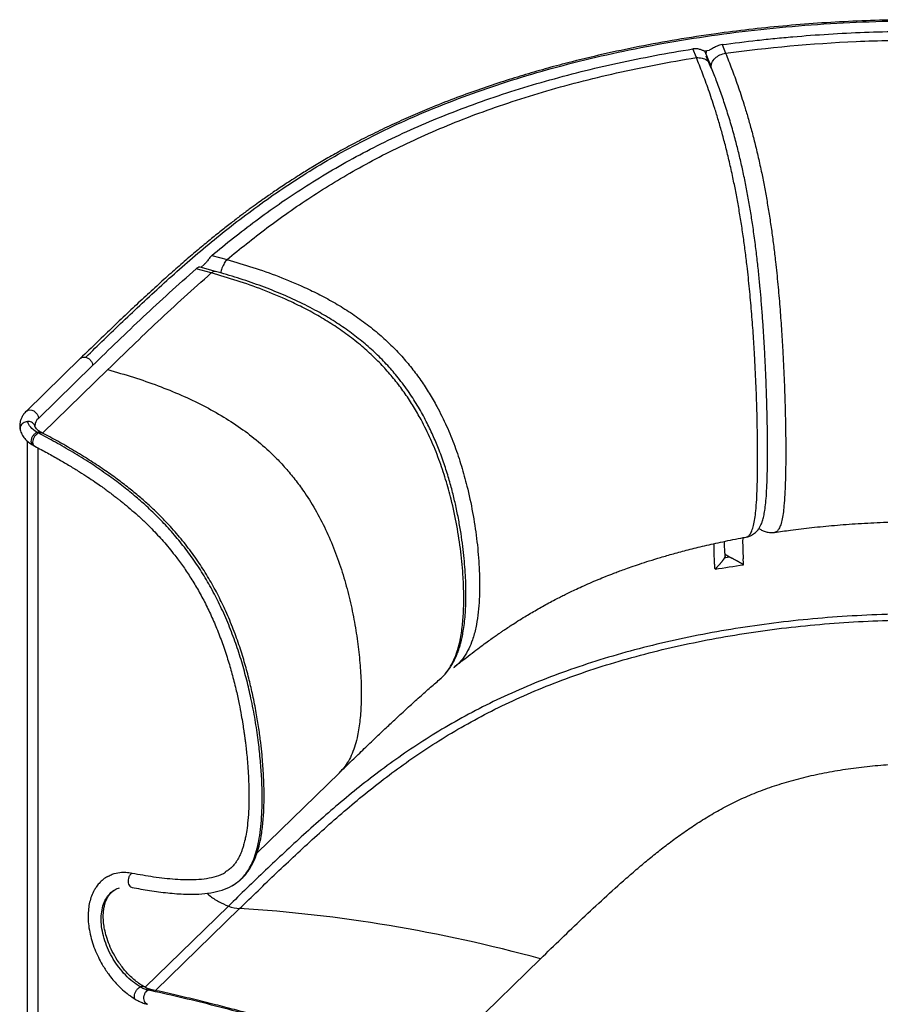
# Paper-space layout '_Trimetric' of a CAD drawing. Header units: millimetres. Extents: x -503 to 404, y -191 to 799.
# Tile 2 of 3: x -503 to -49, y 280 to 799. Entities that reach past the tile are written whole.
import ezdxf

# ---------------------------------------------------------------- set-up
doc = ezdxf.new("R2010")
doc.units = ezdxf.units.MM

psp = doc.layouts.new('_Trimetric')

# ---------------------------------------------------------------- linework, layer by layer
at = {"color": 7, "linetype": 'Continuous', "lineweight": 25}
for p, q in [((-132.67, 785.93), (-130.82, 781.37)), ((-146.24, 779.09), (-148.09, 783.65)), ((-142.2, 782.6), (-139.31, 783.04)), ((-141.95, 782.63), (-141.7, 782.12)), ((-138.83, 775.24), (-141.63, 782.15)), ((-141.22, 780), (-138.65, 773.67)), ((-407.5, 668.53), (-405.53, 670.19)), ((-401.59, 674.81), (-393.62, 672.6)), ((-401.92, 665.55), (-409.88, 667.75)), ((-399.79, 666.4), (-407.83, 668.62)), ((-470.85, 620.58), (-499.41, 592.71)), ((-493.08, 588.88), (-464.52, 616.76)), ((-490.85, 581.1), (-456.54, 614.59)), ((-491.28, 581.33), (-491.85, 581.64)), ((-498.93, 577), (-498.93, 16.28)), ((-495.85, 574.71), (-494.98, 574.24)), ((-493.13, 9.02), (-493.13, 573.24)), ((-131.1, 516.34), (-131.45, 515.34)), ((-274.09, 457.54), (-273.71, 457.81)), ((-281.6, 451.22), (-280.84, 451.94)), ((-377.89, 359.65), (-334.41, 402.08)), ((-391.07, 342.46), (-389.37, 343.56)), ((-392.9, 331.78), (-436.77, 288.96)), ((-431.28, 287.25), (-387.02, 330.46)), ((-288.1, 245.7), (-228.38, 304))]:
    psp.add_line(p, q, dxfattribs=at)
at = {"color": 7, "linetype": 'Continuous', "lineweight": 25, "flags": 128}
psp.add_lwpolyline([(-499.41, 592.71), (-498.7, 593.18), (-497.71, 593.4), (-496.62, 593.27), (-495.53, 592.81), (-494.54, 592.05), (-493.76, 591.08), (-493.25, 589.99), (-493.08, 588.88)], dxfattribs=at)
at = {"color": 7, "linetype": 'Continuous', "lineweight": 25}
psp.add_arc((-489.63, 584.85), 5.3, 130.6048, 178.0943, dxfattribs=at)
for points, knots in [([(173.73, 772.42), (168.38, 773.84), (157.94, 776.6), (142.34, 780.29), (127.31, 783.53), (112.82, 786.36), (98.96, 788.78), (85.74, 790.85), (73.16, 792.59), (61.12, 794.07), (48.6, 795.4), (35.62, 796.57), (21.99, 797.55), (8.6, 798.28), (-4.8, 798.78), (-18.21, 799.06), (-31.62, 799.1), (-46.8, 798.9), (-63.72, 798.34), (-82.3, 797.28), (-100.59, 795.8), (-118.43, 793.95), (-137.08, 791.57), (-156.41, 788.61), (-176.3, 784.99), (-195.44, 780.93), (-211.91, 776.95), (-225.95, 773.19), (-237.75, 769.76), (-249.61, 766.06), (-261.77, 761.96), (-274.35, 757.37), (-286.13, 752.72), (-297.03, 748.09), (-307, 743.6), (-316.77, 738.9), (-326.03, 734.17), (-334.5, 729.6), (-342.15, 725.25), (-349.06, 721.15), (-354.74, 717.64), (-359.36, 714.69), (-363.01, 712.31), (-366.27, 710.14), (-369.15, 708.19), (-371.89, 706.3), (-374.77, 704.29), (-378.15, 701.88), (-382.09, 699.02), (-386.59, 695.66), (-391.54, 691.88), (-396.92, 687.66), (-402.73, 682.97), (-408.96, 677.8), (-415.59, 672.15), (-422.58, 666.02), (-429.93, 659.42), (-437.56, 652.41), (-445.47, 645), (-453.66, 637.22), (-462.17, 629.04), (-467.91, 623.44), (-470.85, 620.58)], [0, 0, 0, 0, 0.02237, 0.04362, 0.063809, 0.082991, 0.101214, 0.118218, 0.13437, 0.149699, 0.164231, 0.18195, 0.198715, 0.215402, 0.232064, 0.248706, 0.265334, 0.28195, 0.305193, 0.328415, 0.351484, 0.374051, 0.396102, 0.422949, 0.449003, 0.474529, 0.499863, 0.516642, 0.533327, 0.550213, 0.568187, 0.587282, 0.607464, 0.623294, 0.6397, 0.656622, 0.672893, 0.688054, 0.702129, 0.715141, 0.727109, 0.735054, 0.74237, 0.748948, 0.754793, 0.760031, 0.765913, 0.77276, 0.7814, 0.79119, 0.802118, 0.814201, 0.827554, 0.842172, 0.858035, 0.87512, 0.893401, 0.912851, 0.933064, 0.954347, 0.976669, 1, 1, 1, 1]), ([(-468.06, 621.15), (-461.66, 627.39), (-455.15, 633.69), (-441.85, 646.37), (-435.05, 652.75), (-421.01, 665.54), (-413.76, 671.95), (-398.57, 684.72), (-390.64, 691.07), (-373.82, 703.62), (-364.94, 709.81), (-345.98, 721.92), (-335.89, 727.82), (-314.32, 739.22), (-302.83, 744.7), (-278.3, 755.11), (-265.28, 760.04), (-244.6, 766.89), (-237.53, 769.09), (-222.99, 773.29), (-215.54, 775.29), (-192.68, 780.98), (-176.75, 784.35), (-143.7, 790.11), (-126.59, 792.49), (-91.45, 796.14), (-73.43, 797.4), (-36.74, 798.67), (-18.08, 798.67), (19.61, 797.3), (38.65, 795.93), (76.86, 791.7), (96.04, 788.85), (134.38, 781.59), (153.55, 777.18), (172.68, 771.98)], [0, 0, 0, 0, 0.0625, 0.0625, 0.125, 0.125, 0.1875, 0.1875, 0.25, 0.25, 0.3125, 0.3125, 0.375, 0.375, 0.4375, 0.4375, 0.5, 0.5, 0.53125, 0.53125, 0.5625, 0.5625, 0.625, 0.625, 0.6875, 0.6875, 0.75, 0.75, 0.8125, 0.8125, 0.875, 0.875, 0.9375, 0.9375, 1, 1, 1, 1]), ([(-132.67, 785.93), (-126.52, 786.77), (-120.34, 787.54), (-111.02, 788.58), (-107.91, 788.91), (-101.66, 789.53), (-98.53, 789.82), (-89.13, 790.64), (-82.83, 791.1), (-70.21, 791.89), (-63.88, 792.21), (-51.19, 792.69), (-44.85, 792.86), (-35.31, 792.99), (-32.13, 793.01), (-25.77, 793.02), (-22.59, 793), (-13.06, 792.9), (-6.7, 792.76), (5.99, 792.31), (12.32, 792.01), (24.95, 791.25), (31.25, 790.8), (43.8, 789.74), (50.05, 789.13), (59.38, 788.1), (62.48, 787.74), (68.67, 786.99), (71.75, 786.59), (80.98, 785.35), (87.09, 784.44), (99.24, 782.5), (105.27, 781.45), (117.23, 779.23), (123.16, 778.05), (140.81, 774.33), (152.36, 771.59), (163.71, 768.63)], [0, 0, 0, 0, 0.0625, 0.0625, 0.09375, 0.09375, 0.125, 0.125, 0.1875, 0.1875, 0.25, 0.25, 0.3125, 0.3125, 0.34375, 0.34375, 0.375, 0.375, 0.4375, 0.4375, 0.5, 0.5, 0.5625, 0.5625, 0.625, 0.625, 0.65625, 0.65625, 0.6875, 0.6875, 0.75, 0.75, 0.8125, 0.8125, 0.875, 0.875, 1, 1, 1, 1]), ([(-132.67, 785.93), (-133.54, 785.73), (-135.09, 785.38), (-136.96, 784.33), (-138.22, 783.57), (-138.96, 783.15), (-139.24, 783.14), (-139.32, 783.13)], [0, 0, 0, 0, 0.335514, 0.600174, 0.784748, 0.937491, 1, 1, 1, 1]), ([(-130.82, 781.37), (-108.64, 784.42), (-85.56, 786.55), (-50.07, 788.14), (-38.09, 788.39), (-13.92, 788.34), (-1.74, 788.02), (22.78, 786.79), (35.11, 785.87), (59.86, 783.39), (72.27, 781.83), (97.15, 778.04), (109.6, 775.82), (134.54, 770.69), (147.01, 767.78), (159.49, 764.52)], [0, 0, 0, 0, 0.25, 0.25, 0.375, 0.375, 0.5, 0.5, 0.625, 0.625, 0.75, 0.75, 0.875, 0.875, 1, 1, 1, 1]), ([(-401.59, 674.81), (-394.2, 680.98), (-386.55, 687.08), (-374.53, 696.03), (-370.44, 698.98), (-362.04, 704.8), (-357.74, 707.68), (-348.93, 713.34), (-344.41, 716.12), (-335.15, 721.59), (-330.41, 724.27), (-320.68, 729.51), (-315.7, 732.08), (-305.5, 737.08), (-300.29, 739.52), (-289.61, 744.25), (-284.16, 746.55), (-273.04, 750.99), (-267.36, 753.15), (-255.81, 757.29), (-249.93, 759.29), (-237.96, 763.12), (-231.89, 764.95), (-219.56, 768.45), (-213.3, 770.12), (-200.64, 773.29), (-194.23, 774.79), (-181.26, 777.62), (-174.71, 778.95), (-161.49, 781.43), (-154.82, 782.59), (-148.09, 783.65)], [0, 0, 0, 0, 0.125, 0.125, 0.1875, 0.1875, 0.25, 0.25, 0.3125, 0.3125, 0.375, 0.375, 0.4375, 0.4375, 0.5, 0.5, 0.5625, 0.5625, 0.625, 0.625, 0.6875, 0.6875, 0.75, 0.75, 0.8125, 0.8125, 0.875, 0.875, 0.9375, 0.9375, 1, 1, 1, 1]), ([(-393.62, 672.6), (-386.9, 678.22), (-379.92, 683.8), (-365.27, 694.8), (-357.59, 700.22), (-341.38, 710.84), (-332.84, 716.03), (-314.75, 726.1), (-305.18, 730.98), (-289.99, 737.99), (-284.78, 740.27), (-274.08, 744.73), (-268.58, 746.91), (-251.65, 753.24), (-239.78, 757.22), (-214.87, 764.59), (-201.85, 767.98), (-174.77, 774.07), (-160.72, 776.77), (-146.24, 779.09)], [0, 0, 0, 0, 0.125, 0.125, 0.25, 0.25, 0.375, 0.375, 0.5, 0.5, 0.5625, 0.5625, 0.625, 0.625, 0.75, 0.75, 0.875, 0.875, 1, 1, 1, 1]), ([(-142.21, 782.67), (-142.21, 782.67), (-142.25, 782.61), (-142.59, 782.78), (-143.42, 783.13), (-145.03, 783.67), (-146.76, 783.83), (-147.85, 783.69), (-148.09, 783.65)], [0, 0, 0, 0, 0.003181, 0.155911, 0.324093, 0.581264, 0.906365, 1, 1, 1, 1]), ([(-146.24, 779.09), (-145.21, 779.09), (-143.14, 779.11), (-140.62, 777.78), (-139.14, 776.36), (-138.93, 775.36), (-138.91, 775.22)], [0, 0, 0, 0, 0.3163391, 0.6326782, 0.9490173, 1, 1, 1, 1]), ([(-120.04, 526.36), (-119.75, 526.41), (-119.05, 526.56), (-118, 527.56), (-116.94, 529.49), (-116.05, 532.34), (-115.37, 535.96), (-114.81, 540.52), (-114.4, 545.99), (-114.13, 552.29), (-113.97, 558.78), (-113.91, 565.44), (-113.92, 572.21), (-114.01, 581.37), (-114.27, 593.09), (-114.79, 607.53), (-115.46, 621.11), (-116.24, 633.75), (-117.12, 645.36), (-118.17, 657.19), (-119.3, 667.85), (-120.44, 677.22), (-121.54, 685.26), (-122.75, 693.21), (-124.06, 701.02), (-125.46, 708.6), (-127.04, 716.36), (-128.79, 724.2), (-130.69, 731.98), (-132.63, 739.25), (-134.58, 746.04), (-136.96, 753.8), (-139.78, 762.21), (-143.02, 771.09), (-145.16, 776.43), (-146.24, 779.09)], [0, 0, 0, 0, 0.014358, 0.03472, 0.055589, 0.076524, 0.097087, 0.117057, 0.142837, 0.167949, 0.192629, 0.217037, 0.241278, 0.26541, 0.313482, 0.361484, 0.409668, 0.446008, 0.482552, 0.519382, 0.556548, 0.581536, 0.606659, 0.631898, 0.65719, 0.682471, 0.707689, 0.737784, 0.76767, 0.797325, 0.826755, 0.855977, 0.904303, 0.952277, 1, 1, 1, 1]), ([(-141.13, 780.9), (-141.11, 781.04), (-141.06, 781.65), (-140.84, 782.32), (-140.59, 782.8), (-140.56, 782.85)], [0, 0, 0, 0, 0.22628, 0.926781, 1, 1, 1, 1]), ([(-138.49, 774.37), (-138.4, 775.04), (-138.17, 776.63), (-136.48, 778.87), (-133.9, 780.73), (-131.85, 781.16), (-130.82, 781.37)], [0, 0, 0, 0, 0.197773, 0.465182, 0.732591, 1, 1, 1, 1]), ([(-130.82, 781.37), (-129.76, 778.72), (-127.62, 773.4), (-124.41, 764.52), (-121.62, 756.12), (-119.27, 748.37), (-117.35, 741.58), (-115.45, 734.31), (-113.58, 726.52), (-111.87, 718.68), (-110.33, 710.91), (-108.96, 703.34), (-107.69, 695.53), (-106.51, 687.58), (-105.45, 679.56), (-104.34, 670.2), (-103.24, 659.56), (-102.22, 647.76), (-101.37, 636.18), (-100.61, 623.57), (-99.95, 610.03), (-99.45, 595.62), (-99.2, 583.93), (-99.1, 574.79), (-99.1, 568.04), (-99.16, 561.39), (-99.31, 554.91), (-99.57, 548.62), (-99.96, 543.15), (-100.49, 538.59), (-101.13, 534.95), (-101.97, 532.07), (-102.97, 530.11), (-104.03, 529.05), (-104.76, 528.89), (-105.1, 528.81)], [0, 0, 0, 0, 0.047587, 0.095426, 0.143621, 0.172766, 0.202122, 0.231704, 0.261518, 0.291544, 0.316701, 0.34192, 0.367149, 0.392322, 0.417378, 0.442297, 0.479353, 0.516075, 0.552519, 0.588745, 0.636779, 0.684649, 0.732568, 0.756626, 0.780795, 0.805129, 0.829731, 0.85476, 0.880454, 0.900353, 0.920847, 0.941733, 0.962561, 0.9829, 1, 1, 1, 1]), ([(-120.05, 526.29), (-119.41, 526.45), (-118.16, 526.75), (-116.33, 527.7), (-114.71, 528.99), (-113.41, 530.54), (-112.54, 531.97), (-111.86, 533.42), (-111.35, 534.83), (-110.98, 536.08), (-110.68, 537.32), (-110.28, 539.29), (-109.83, 542.34), (-109.4, 546.83), (-109.06, 552.32), (-108.81, 559.51), (-108.69, 568.27), (-108.71, 578.35), (-108.86, 588.55), (-109.12, 598.8), (-109.48, 609.06), (-109.9, 618.48), (-110.35, 627.03), (-110.82, 634.71), (-111.35, 642.51), (-111.95, 650.12), (-112.61, 657.69), (-113.34, 665.27), (-114.22, 673.35), (-115.26, 681.89), (-116.43, 690.28), (-117.69, 698.4), (-119.03, 706.14), (-120.52, 713.89), (-122.15, 721.55), (-123.91, 729.06), (-125.92, 736.87), (-128.18, 744.88), (-130.7, 753.01), (-133.33, 760.8), (-136.08, 768.34), (-137.94, 773.01), (-138.89, 775.39)], [0, 0, 0, 0, 0.009325, 0.018033, 0.029884, 0.04028, 0.049333, 0.057305, 0.066335, 0.073745, 0.081211, 0.089359, 0.10764, 0.128467, 0.151849, 0.17782, 0.21542, 0.252638, 0.289174, 0.325052, 0.360301, 0.394979, 0.420635, 0.44597, 0.470987, 0.497213, 0.51995, 0.544253, 0.570144, 0.597626, 0.626704, 0.65215, 0.678672, 0.706255, 0.73487, 0.764506, 0.795149, 0.833235, 0.872746, 0.91371, 0.956122, 1, 1, 1, 1]), ([(-401.59, 674.81), (-402.05, 674.33), (-402.91, 673.46), (-404.1, 671.77), (-404.97, 670.63), (-405.48, 670.27), (-405.56, 670.22)], [0, 0, 0, 0, 0.393539, 0.722348, 0.959099, 1, 1, 1, 1]), ([(-393.62, 672.6), (-394.12, 672.03), (-395.1, 670.87), (-396.32, 668.24), (-396.77, 666.39), (-396.97, 665.56)], [0, 0, 0, 0, 0.354663, 0.709327, 1, 1, 1, 1]), ([(-393.62, 672.6), (-389.09, 671.29), (-380, 668.65), (-366.35, 663.81), (-354.54, 658.89), (-344.59, 654.07), (-336.49, 649.66), (-328.49, 644.73), (-320.68, 639.24), (-313.55, 633.49), (-307.15, 627.6), (-301.48, 621.68), (-296.2, 615.43), (-291.34, 608.9), (-286.94, 602.16), (-282.34, 594.15), (-277.78, 584.85), (-273.51, 574.3), (-269.99, 563.75), (-266.77, 552.09), (-264.04, 539.35), (-261.95, 525.57), (-260.88, 514.2), (-260.49, 505.18), (-260.46, 498.44), (-260.7, 491.72), (-261.33, 485.05), (-262.42, 478.44), (-264, 472.51), (-266.12, 467.32), (-268.71, 462.96), (-271.4, 459.66), (-273.44, 458.14), (-274.12, 457.63)], [0, 0, 0, 0, 0.049945, 0.100145, 0.15077, 0.181404, 0.212256, 0.243318, 0.27463, 0.306188, 0.332617, 0.359103, 0.385595, 0.412031, 0.438351, 0.464534, 0.503472, 0.542047, 0.580316, 0.618361, 0.66884, 0.719128, 0.769389, 0.794634, 0.820012, 0.845579, 0.871435, 0.897732, 0.924713, 0.945605, 0.96712, 0.989054, 1, 1, 1, 1]), ([(-464.52, 616.76), (-460.12, 621.05), (-455.7, 625.34), (-446.8, 633.89), (-442.32, 638.16), (-433.27, 646.68), (-428.7, 650.93), (-419.41, 659.37), (-414.7, 663.57), (-409.88, 667.75)], [0, 0, 0, 0, 0.25, 0.25, 0.5, 0.5, 0.75, 0.75, 1, 1, 1, 1]), ([(-456.54, 614.59), (-447.96, 622.97), (-439.18, 631.44), (-425.6, 644.22), (-421.01, 648.49), (-411.62, 657.03), (-406.84, 661.29), (-401.92, 665.55)], [0, 0, 0, 0, 0.5, 0.5, 0.75, 0.75, 1, 1, 1, 1]), ([(-407.85, 668.58), (-407.9, 668.6), (-408.11, 668.7), (-408.96, 668.46), (-409.63, 667.94), (-409.88, 667.75)], [0, 0, 0, 0, 0.172745, 0.683728, 1, 1, 1, 1]), ([(-399.83, 666.25), (-400.04, 666.34), (-400.64, 666.6), (-401.41, 665.96), (-401.92, 665.55)], [0, 0, 0, 0, 0.343551, 1, 1, 1, 1]), ([(-281.65, 451.3), (-281.25, 451.61), (-279.48, 452.95), (-277.05, 456.02), (-274.45, 460.37), (-272.18, 465.96), (-270.45, 472.78), (-269.34, 480.75), (-268.84, 488.79), (-268.79, 496.87), (-269.18, 506.79), (-270.28, 518.61), (-272.38, 532.38), (-275.11, 545.12), (-278.32, 556.77), (-281.84, 567.31), (-286.1, 577.85), (-290.65, 587.15), (-295.25, 595.15), (-299.65, 601.89), (-304.5, 608.41), (-309.78, 614.66), (-315.45, 620.57), (-321.85, 626.47), (-328.98, 632.21), (-336.8, 637.7), (-344.79, 642.62), (-352.89, 647.02), (-362.84, 651.85), (-374.66, 656.76), (-388.3, 661.6), (-397.39, 664.23), (-401.92, 665.55)], [0, 0, 0, 0, 0.006571, 0.02861, 0.050215, 0.071196, 0.10362, 0.13513, 0.166102, 0.196749, 0.227189, 0.277675, 0.328186, 0.378888, 0.4171, 0.455535, 0.494281, 0.533391, 0.559687, 0.586123, 0.612677, 0.639288, 0.665894, 0.692443, 0.724144, 0.755598, 0.7868, 0.817791, 0.848562, 0.899413, 0.949835, 1, 1, 1, 1]), ([(-280.13, 452.63), (-279.81, 452.92), (-278.55, 454.11), (-276.83, 456.31), (-274.87, 459.26), (-273.32, 462.21), (-272.12, 465.08), (-271.27, 467.52), (-270.69, 469.46), (-270.25, 471.12), (-269.77, 473.16), (-269.2, 476.01), (-268.61, 479.84), (-268.14, 484.14), (-267.84, 488.59), (-267.7, 492.87), (-267.66, 497.76), (-267.79, 503.14), (-268.12, 509.16), (-268.62, 515.16), (-269.33, 521.5), (-270.27, 528.26), (-271.49, 535.43), (-272.97, 542.69), (-274.71, 549.99), (-276.73, 557.32), (-279.17, 565.07), (-281.97, 572.71), (-285.12, 580.2), (-288.61, 587.49), (-292.76, 595.03), (-297.67, 602.75), (-303.1, 610.06), (-308.93, 616.87), (-315.04, 623.1), (-321.75, 629.06), (-329, 634.68), (-336.71, 639.92), (-345.4, 645.1), (-355.08, 650.11), (-365.73, 654.89), (-376.77, 659.17), (-388.17, 663.06), (-395.88, 665.27), (-399.79, 666.4)], [0, 0, 0, 0, 0.004736, 0.018821, 0.032357, 0.046907, 0.059631, 0.06992, 0.077888, 0.083857, 0.090379, 0.102901, 0.118256, 0.136049, 0.153404, 0.169726, 0.185051, 0.209069, 0.230598, 0.252721, 0.276269, 0.30128, 0.327778, 0.355774, 0.381511, 0.408426, 0.436773, 0.467281, 0.493326, 0.520852, 0.549902, 0.580463, 0.612527, 0.640349, 0.669115, 0.698769, 0.729242, 0.760456, 0.792418, 0.831768, 0.872169, 0.913652, 0.956231, 1, 1, 1, 1]), ([(-470.8, 620.54), (-470.73, 620.64), (-470.41, 621.05), (-469.43, 621.35), (-468.52, 621.22), (-468.06, 621.15)], [0, 0, 0, 0, 0.13632, 0.568186, 1, 1, 1, 1]), ([(-468.06, 621.15), (-467.6, 621.02), (-467.13, 620.81), (-466.28, 620.23), (-465.89, 619.87), (-465.23, 619.06), (-464.97, 618.61), (-464.61, 617.68), (-464.52, 617.21), (-464.52, 616.76)], [0, 0, 0, 0, 0.25, 0.25, 0.5, 0.5, 0.75, 0.75, 1, 1, 1, 1]), ([(-456.54, 614.59), (-452, 613.3), (-443.13, 610.78), (-430.17, 606.28), (-417.9, 601.34), (-406.33, 595.86), (-395.47, 589.82), (-385.33, 583.16), (-375.94, 575.83), (-368.27, 568.68), (-362.09, 562.01), (-357.16, 555.98), (-351.8, 548.56), (-346.25, 539.57), (-340.85, 528.92), (-336.22, 517.79), (-332.32, 506.31), (-329.14, 494.63), (-326.63, 482.92), (-324.76, 471.36), (-323.52, 460.13), (-322.87, 449.42), (-322.83, 439.37), (-323.41, 430.14), (-324.52, 422.64), (-326, 416.76), (-327.59, 412.25), (-329.58, 408.21), (-331.82, 404.79), (-333.63, 402.95), (-334.45, 402.11)], [0, 0, 0, 0, 0.050471, 0.0985236, 0.1442925, 0.1879486, 0.2297246, 0.2699339, 0.308981, 0.3473327, 0.3727747, 0.3982976, 0.4240431, 0.463321, 0.5036627, 0.5450951, 0.5875029, 0.6306063, 0.6739205, 0.7168932, 0.7589355, 0.7994442, 0.8379065, 0.8739069, 0.9072299, 0.9280027, 0.9477041, 0.9665449, 0.9848361, 1, 1, 1, 1]), ([(-499.41, 592.71), (-499.69, 592.42), (-500.45, 591.65), (-501.42, 590.31), (-502.27, 588.65), (-502.79, 586.94), (-502.98, 585.16), (-502.88, 583.8), (-502.72, 583.05), (-502.67, 582.86)], [0, 0, 0, 0, 0.1049474, 0.2906449, 0.4500287, 0.621295, 0.7856856, 0.945709, 1, 1, 1, 1]), ([(-498.78, 587.21), (-499.04, 587.19), (-499.69, 587.11), (-500.68, 586.73), (-501.63, 586.07), (-502.34, 585.2), (-502.72, 584.22), (-502.82, 583.41), (-502.67, 582.98), (-502.64, 582.87)], [0, 0, 0, 0, 0.1111343, 0.2775217, 0.443909, 0.6102963, 0.7766837, 0.943071, 1, 1, 1, 1]), ([(-494.92, 584.64), (-494.93, 584.77), (-494.99, 585.23), (-495.45, 585.93), (-496.22, 586.64), (-497.24, 587.1), (-498.13, 587.24), (-498.65, 587.22), (-498.78, 587.21)], [0, 0, 0, 0, 0.081299, 0.29325, 0.505202, 0.717153, 0.929104, 1, 1, 1, 1]), ([(-502.67, 582.86), (-502.42, 582.06), (-501.91, 580.46), (-500.37, 578.29), (-498.39, 576.33), (-496.7, 575.25), (-495.85, 574.71)], [0, 0, 0, 0, 0.248851, 0.498928, 0.749438, 1, 1, 1, 1]), ([(-496.83, 576.8), (-496.83, 577.25), (-496.75, 577.74), (-496.45, 578.7), (-496.23, 579.19), (-495.68, 580.07), (-495.35, 580.48), (-494.63, 581.16), (-494.24, 581.42), (-493.85, 581.6)], [0, 0, 0, 0, 0.25, 0.25, 0.5, 0.5, 0.75, 0.75, 1, 1, 1, 1]), ([(-491.85, 581.64), (-492.33, 581.94), (-493.26, 582.53), (-494.17, 583.42), (-494.77, 584.24), (-494.9, 584.73), (-494.97, 584.97)], [0, 0, 0, 0, 0.266572, 0.521432, 0.765514, 1, 1, 1, 1]), ([(-494.89, 584.71), (-494.91, 584.77), (-494.93, 584.89), (-494.92, 584.99), (-494.91, 585.04)], [0, 0, 0, 0, 0.545066, 1, 1, 1, 1]), ([(-493.85, 581.6), (-493.45, 581.74), (-492.71, 582), (-492.14, 581.73), (-491.87, 581.61)], [0, 0, 0, 0, 0.536166, 1, 1, 1, 1]), ([(-493.12, 581.2), (-492.74, 581.36), (-492.06, 581.63), (-491.53, 581.39), (-491.3, 581.28)], [0, 0, 0, 0, 0.5547447, 1, 1, 1, 1]), ([(-495.83, 574.74), (-495.87, 574.75), (-496.24, 574.86), (-496.68, 575.55), (-496.78, 576.39), (-496.83, 576.8)], [0, 0, 0, 0, 0.061066, 0.530354, 1, 1, 1, 1]), ([(-494.96, 574.28), (-495.02, 574.3), (-495.4, 574.39), (-495.81, 575.09), (-496.05, 576.28), (-495.81, 577.75), (-495.18, 579.21), (-494.24, 580.48), (-493.49, 580.96), (-493.12, 581.2)], [0, 0, 0, 0, 0.031464, 0.19282, 0.3543, 0.51568, 0.677123, 0.838584, 1, 1, 1, 1]), ([(-391.14, 342.43), (-390.23, 342.98), (-388.38, 344.08), (-385.89, 346.25), (-383.63, 348.83), (-381.62, 351.91), (-379.83, 355.58), (-378.3, 359.91), (-377.04, 364.94), (-376.09, 370.65), (-375.45, 376.99), (-375.11, 383.77), (-375.06, 391.5), (-375.37, 400.12), (-376.09, 409.62), (-377.2, 419.56), (-378.78, 430.17), (-380.8, 440.7), (-383.18, 450.9), (-385.83, 460.55), (-388.98, 470.32), (-392.67, 480.1), (-396.81, 489.51), (-401.38, 498.5), (-406.31, 507), (-411.72, 515.16), (-417.54, 522.9), (-423.69, 530.17), (-430.19, 537.05), (-436.7, 543.23), (-443.31, 548.96), (-450.14, 554.4), (-457.74, 559.98), (-466.09, 565.62), (-474.98, 571.13), (-484.08, 576.4), (-490.11, 579.61), (-493.12, 581.2)], [0, 0, 0, 0, 0.014673, 0.029929, 0.045292, 0.061013, 0.078077, 0.09706, 0.117048, 0.139383, 0.163336, 0.188116, 0.213492, 0.246255, 0.279035, 0.312311, 0.348541, 0.387154, 0.41869, 0.450932, 0.483605, 0.516359, 0.549111, 0.578983, 0.609096, 0.639163, 0.66885, 0.698441, 0.728192, 0.758818, 0.785419, 0.814768, 0.847154, 0.882885, 0.921668, 0.960921, 1, 1, 1, 1]), ([(-388.42, 344.17), (-388.41, 344.18), (-387.46, 344.79), (-385.96, 346.2), (-384.02, 348.16), (-382.52, 350.1), (-381.46, 351.72), (-380.65, 353.12), (-379.96, 354.44), (-379.3, 355.86), (-378.66, 357.39), (-377.75, 359.87), (-376.65, 363.57), (-375.48, 369.21), (-374.6, 376.11), (-374.11, 384.2), (-374.05, 392.87), (-374.39, 402.01), (-375.04, 410.43), (-375.89, 418.26), (-376.88, 425.66), (-378.23, 433.99), (-379.91, 442.52), (-381.9, 451.11), (-384.18, 459.61), (-386.94, 468.55), (-390.27, 477.83), (-394.02, 486.82), (-398.15, 495.43), (-402.6, 503.61), (-407.65, 511.74), (-413.27, 519.7), (-419.41, 527.38), (-425.14, 533.74), (-430.31, 538.97), (-434.89, 543.3), (-439.93, 547.74), (-445.56, 552.35), (-451.83, 557.14), (-458.79, 562.08), (-466.44, 567.12), (-474.56, 572.09), (-482.92, 576.89), (-488.48, 579.84), (-491.28, 581.33)], [0, 0, 0, 0, 0.000217, 0.013362, 0.026464, 0.037001, 0.045367, 0.051366, 0.057559, 0.064037, 0.070826, 0.077949, 0.096219, 0.116822, 0.144953, 0.175017, 0.206532, 0.239065, 0.272648, 0.295373, 0.321039, 0.349757, 0.381411, 0.408723, 0.437662, 0.468077, 0.499735, 0.53244, 0.560558, 0.589574, 0.619563, 0.649957, 0.680869, 0.712608, 0.732182, 0.752566, 0.774946, 0.79964, 0.82692, 0.857089, 0.890477, 0.926451, 0.963073, 1, 1, 1, 1]), ([(-494.98, 574.24), (-492.76, 573.06), (-488.49, 570.8), (-482.31, 567.32), (-476.67, 564.01), (-471.63, 560.9), (-467.25, 558.08), (-463.56, 555.61), (-460.51, 553.49), (-458.05, 551.73), (-456.04, 550.26), (-454.5, 549.11), (-453.24, 548.15), (-452.1, 547.27), (-450.8, 546.25), (-449.27, 545.04), (-447.54, 543.64), (-445.02, 541.54), (-441.66, 538.63), (-437.5, 534.81), (-432.62, 530.01), (-427.1, 524.08), (-421.75, 517.61), (-417.06, 511.3), (-413.05, 505.35), (-409.14, 498.92), (-405.4, 492.06), (-401.89, 484.81), (-398.62, 477.17), (-395.62, 469.2), (-393, 461.21), (-390.7, 453.18), (-388.8, 445.59), (-387.29, 438.63), (-386.18, 432.82), (-385.38, 428.12), (-384.85, 424.68), (-384.5, 422.26), (-384.23, 420.3), (-383.93, 417.98), (-383.57, 414.93), (-383.17, 411.15), (-382.77, 406.67), (-382.42, 401.55), (-382.16, 395.84), (-382.05, 389.63), (-382.17, 383.23), (-382.56, 377.19), (-383.17, 372.01), (-383.9, 367.89), (-384.63, 364.83), (-385.29, 362.59), (-385.91, 360.82), (-386.6, 359.1), (-387.41, 357.41), (-388.35, 355.78), (-389.44, 354.17), (-390.85, 352.52), (-392.49, 351), (-393.76, 350.21), (-394.38, 349.84)], [0, 0, 0, 0, 0.030722, 0.05902, 0.084748, 0.107822, 0.127686, 0.144302, 0.158021, 0.169127, 0.177847, 0.185403, 0.190161, 0.195059, 0.201048, 0.208058, 0.216009, 0.224814, 0.242848, 0.262738, 0.283265, 0.312723, 0.344073, 0.3662, 0.38948, 0.413916, 0.439196, 0.465406, 0.492644, 0.520995, 0.550147, 0.577244, 0.606055, 0.630776, 0.651466, 0.66827, 0.681379, 0.688593, 0.694479, 0.702657, 0.713825, 0.727682, 0.744132, 0.763116, 0.784521, 0.808132, 0.833598, 0.858217, 0.879324, 0.896493, 0.910071, 0.91954, 0.927202, 0.935471, 0.945113, 0.95359, 0.96278, 0.973725, 0.98733, 1, 1, 1, 1]), ([(-113.25, 530.89), (-112.79, 530.61), (-111.83, 529.99), (-109.97, 529.2), (-107.69, 528.62), (-105.97, 528.73), (-105.07, 528.78)], [0, 0, 0, 0, 0.211235, 0.449031, 0.71131, 1, 1, 1, 1]), ([(-105.09, 528.76), (-102.26, 529.18), (-95.75, 530.14), (-85.2, 531.4), (-73.3, 532.58), (-60.69, 533.52), (-47.41, 534.19), (-33.45, 534.54), (-19.5, 534.5), (-5.6, 534.1), (8.19, 533.33), (22.5, 532.15), (36.27, 530.61), (49.5, 528.77), (62.17, 526.68), (75.28, 524.17), (88.3, 521.35), (96.8, 519.2), (100.9, 518.16)], [0, 0, 0, 0, 0.041655, 0.095832, 0.152829, 0.21265, 0.275314, 0.340861, 0.409394, 0.471943, 0.537118, 0.605204, 0.676624, 0.736522, 0.799258, 0.865262, 0.935026, 1, 1, 1, 1]), ([(-273.68, 457.81), (-273.23, 458.19), (-271.23, 459.84), (-267.79, 462.56), (-263.56, 465.85), (-259.84, 468.65), (-256.67, 470.97), (-254.03, 472.87), (-251.84, 474.41), (-250.02, 475.67), (-248.41, 476.77), (-246.56, 478.01), (-244.16, 479.6), (-241.03, 481.62), (-237.72, 483.7), (-234.41, 485.7), (-231.29, 487.53), (-228.11, 489.35), (-224.84, 491.16), (-221.61, 492.89), (-218.64, 494.43), (-215.91, 495.81), (-213.2, 497.14), (-210.1, 498.62), (-206.47, 500.3), (-202.4, 502.11), (-198.14, 503.92), (-193.94, 505.63), (-190.34, 507.04), (-187.14, 508.24), (-184.09, 509.37), (-180.38, 510.68), (-175.97, 512.19), (-170.82, 513.86), (-164.87, 515.69), (-158.07, 517.65), (-150.37, 519.71), (-141.71, 521.84), (-132, 523.98), (-124.67, 525.48), (-120.52, 526.2), (-120.03, 526.28)], [0, 0, 0, 0, 0.012512, 0.054906, 0.092056, 0.124154, 0.151371, 0.172735, 0.190794, 0.205783, 0.217789, 0.230278, 0.25071, 0.275676, 0.304859, 0.328065, 0.351388, 0.374842, 0.39844, 0.422196, 0.443567, 0.460323, 0.478519, 0.498534, 0.522456, 0.549893, 0.577007, 0.602879, 0.627519, 0.642053, 0.659834, 0.681212, 0.706248, 0.735027, 0.767654, 0.804239, 0.844903, 0.889785, 0.939036, 0.992767, 1, 1, 1, 1]), ([(-121.8, 525.97), (-121.81, 525.5), (-121.84, 524.08), (-121.8, 521.51), (-121.71, 518.29), (-121.59, 516.04), (-121.53, 514.92)], [0, 0, 0, 0, 0.139814, 0.426545, 0.713246, 1, 1, 1, 1]), ([(-136.61, 512.62), (-136.66, 513.75), (-136.78, 516), (-136.86, 519.22), (-136.9, 521.52), (-136.88, 522.67), (-136.88, 522.87)], [0, 0, 0, 0, 0.312001, 0.623923, 0.935871, 1, 1, 1, 1]), ([(-131.07, 516.34), (-131.09, 516.58), (-131.24, 518.7), (-131.33, 521.34), (-131.34, 523.53), (-131.35, 524.08)], [0, 0, 0, 0, 0.087647, 0.771237, 1, 1, 1, 1]), ([(-131.45, 515.34), (-131.47, 515.31), (-131.52, 515.23), (-131.6, 515.1), (-131.68, 514.97), (-131.78, 514.83), (-131.88, 514.68), (-131.99, 514.52), (-132.1, 514.36), (-132.22, 514.19), (-132.35, 514.01), (-132.49, 513.82), (-132.64, 513.63), (-132.79, 513.43), (-132.96, 513.22), (-133.13, 513.01), (-133.31, 512.79), (-133.52, 512.53), (-133.77, 512.23), (-134.09, 511.87), (-134.45, 511.46), (-134.87, 511), (-135.33, 510.51), (-135.84, 509.97), (-136.21, 509.6), (-136.4, 509.41)], [0, 0, 0, 0, 0.02599, 0.052612, 0.079883, 0.107817, 0.136427, 0.165724, 0.195719, 0.226419, 0.257834, 0.289969, 0.322832, 0.35643, 0.390767, 0.42585, 0.461686, 0.498279, 0.549596, 0.607693, 0.67258, 0.744261, 0.82273, 0.907979, 1, 1, 1, 1]), ([(-128.69, 515.76), (-129.37, 516.11), (-130.49, 516.67), (-130.96, 517.43), (-131.15, 517.73)], [0, 0, 0, 0, 0.607446, 1, 1, 1, 1]), ([(-121.32, 511.71), (-121.43, 511.77), (-121.64, 511.9), (-121.95, 512.08), (-122.25, 512.26), (-122.54, 512.43), (-122.83, 512.6), (-123.1, 512.76), (-123.36, 512.91), (-123.61, 513.05), (-123.85, 513.19), (-124.08, 513.32), (-124.3, 513.45), (-124.5, 513.56), (-124.7, 513.67), (-124.88, 513.77), (-125.16, 513.93), (-125.53, 514.14), (-126, 514.4), (-126.45, 514.65), (-126.87, 514.87), (-127.28, 515.09), (-127.66, 515.28), (-128.03, 515.46), (-128.37, 515.62), (-128.58, 515.72), (-128.69, 515.76)], [0, 0, 0, 0, 0.044484, 0.087394, 0.12873, 0.168491, 0.206677, 0.243285, 0.278315, 0.311766, 0.343637, 0.373928, 0.402639, 0.429771, 0.455325, 0.479301, 0.501701, 0.565989, 0.627966, 0.687663, 0.74511, 0.80034, 0.853391, 0.90431, 0.953156, 1, 1, 1, 1]), ([(-136.4, 509.41), (-136.41, 509.59), (-136.44, 509.95), (-136.48, 510.49), (-136.51, 511.02), (-136.54, 511.56), (-136.58, 512.09), (-136.6, 512.45), (-136.61, 512.62)], [0, 0, 0, 0, 0.1669899, 0.33385, 0.5005806, 0.667182, 0.8336549, 1, 1, 1, 1]), ([(133.02, 464.33), (120.69, 467.69), (108.03, 470.73), (82.1, 476.05), (68.83, 478.33), (48.58, 481.1), (41.78, 481.92), (28.08, 483.32), (21.18, 483.9), (7.34, 484.84), (0.38, 485.2), (-13.56, 485.67), (-20.54, 485.79), (-41.5, 485.8), (-55.47, 485.34), (-83.17, 483.5), (-96.91, 482.12), (-123.94, 478.49), (-137.23, 476.24), (-156.68, 472.22), (-163.08, 470.78), (-175.68, 467.68), (-181.89, 466.03), (-200.19, 460.76), (-211.95, 456.85), (-234.4, 448.28), (-245.08, 443.63), (-265.26, 433.69), (-274.77, 428.42), (-288.24, 420.17), (-292.6, 417.37), (-301.08, 411.66), (-309.3, 405.87), (-317.11, 399.93), (-324.74, 393.93), (-328.46, 390.9), (-335.77, 384.81), (-339.35, 381.74), (-346.39, 375.58), (-349.85, 372.48), (-360.11, 363.17), (-366.76, 356.92), (-379.93, 344.39), (-386.43, 338.1), (-392.9, 331.78)], [0, 0, 0, 0, 0.0625, 0.0625, 0.125, 0.125, 0.15625, 0.15625, 0.1875, 0.1875, 0.21875, 0.21875, 0.25, 0.25, 0.3125, 0.3125, 0.375, 0.375, 0.4375, 0.4375, 0.46875, 0.46875, 0.5, 0.5, 0.5625, 0.5625, 0.625, 0.625, 0.6875, 0.6875, 0.71875, 0.71875, 0.75, 0.78125, 0.78125, 0.8125, 0.8125, 0.84375, 0.84375, 0.875, 0.875, 0.9375, 0.9375, 1, 1, 1, 1]), ([(-387.02, 330.46), (-380.55, 336.77), (-374.06, 343.05), (-360.92, 355.55), (-354.28, 361.78), (-340.67, 374.15), (-333.7, 380.29), (-322.83, 389.36), (-319.13, 392.36), (-311.58, 398.3), (-303.85, 404.17), (-295.73, 409.9), (-287.37, 415.52), (-283.08, 418.29), (-269.82, 426.4), (-260.48, 431.58), (-240.68, 441.33), (-230.21, 445.89), (-208.21, 454.29), (-196.7, 458.12), (-178.77, 463.27), (-172.69, 464.89), (-160.34, 467.93), (-154.07, 469.34), (-135.01, 473.28), (-121.99, 475.49), (-95.5, 479.04), (-82.04, 480.39), (-54.9, 482.2), (-41.22, 482.65), (-20.69, 482.64), (-13.85, 482.52), (-0.2, 482.06), (6.61, 481.71), (20.17, 480.79), (26.92, 480.22), (40.34, 478.84), (47.01, 478.05), (66.86, 475.33), (79.87, 473.1), (105.33, 467.87), (117.77, 464.88), (129.91, 461.58)], [0, 0, 0, 0, 0.0625, 0.0625, 0.125, 0.125, 0.1875, 0.1875, 0.21875, 0.21875, 0.25, 0.28125, 0.28125, 0.3125, 0.3125, 0.375, 0.375, 0.4375, 0.4375, 0.5, 0.5, 0.53125, 0.53125, 0.5625, 0.5625, 0.625, 0.625, 0.6875, 0.6875, 0.75, 0.75, 0.78125, 0.78125, 0.8125, 0.8125, 0.84375, 0.84375, 0.875, 0.875, 0.9375, 0.9375, 1, 1, 1, 1]), ([(-334.42, 402.08), (-332.17, 404.26), (-327.81, 408.51), (-321.44, 414.66), (-315.46, 420.38), (-309.87, 425.67), (-304.32, 430.88), (-298.68, 436.09), (-292.84, 441.38), (-287.17, 446.42), (-283.4, 449.66), (-281.58, 451.22)], [0, 0, 0, 0, 0.130788, 0.254026, 0.369188, 0.475933, 0.57411, 0.685933, 0.794439, 0.901364, 1, 1, 1, 1]), ([(-228.38, 304), (-221.07, 311.14), (-213.7, 318.26), (-202.46, 328.89), (-198.68, 332.42), (-191.03, 339.46), (-187.14, 342.96), (-181.2, 348.19), (-179.19, 349.92), (-175.13, 353.38), (-173.08, 355.1), (-168.9, 358.51), (-166.79, 360.21), (-162.48, 363.58), (-160.29, 365.25), (-155.8, 368.56), (-153.51, 370.2), (-148.8, 373.45), (-146.38, 375.05), (-141.39, 378.21), (-138.82, 379.76), (-133.51, 382.79), (-130.78, 384.26), (-125.13, 387.1), (-122.21, 388.46), (-116.2, 391.06), (-113.1, 392.3), (-106.7, 394.63), (-103.41, 395.73), (-96.64, 397.78), (-93.17, 398.73), (-86.1, 400.47), (-82.5, 401.27), (-75.17, 402.72), (-71.45, 403.36), (-63.92, 404.5), (-60.11, 404.99), (-54.35, 405.6), (-52.42, 405.79), (-48.55, 406.12), (-46.6, 406.26), (-36.82, 406.88), (-28.87, 407.04), (-17.03, 406.73), (-13.1, 406.54), (-5.3, 405.98), (-1.43, 405.62), (6.21, 404.73), (9.99, 404.2), (17.47, 403), (21.17, 402.33), (32.14, 400.13), (39.27, 398.41), (46.2, 396.53)], [0, 0, 0, 0, 0.125, 0.125, 0.1875, 0.1875, 0.25, 0.25, 0.28125, 0.28125, 0.3125, 0.3125, 0.34375, 0.34375, 0.375, 0.375, 0.40625, 0.40625, 0.4375, 0.4375, 0.46875, 0.46875, 0.5, 0.5, 0.53125, 0.53125, 0.5625, 0.5625, 0.59375, 0.59375, 0.625, 0.625, 0.65625, 0.65625, 0.6875, 0.6875, 0.71875, 0.71875, 0.734375, 0.734375, 0.75, 0.75, 0.8125, 0.8125, 0.84375, 0.84375, 0.875, 0.875, 0.90625, 0.90625, 0.9375, 0.9375, 1, 1, 1, 1]), ([(-456.4, 347.41), (-455.66, 347.84), (-453.75, 348.94), (-450.5, 349.58), (-446.97, 349.72), (-444.77, 349.38), (-443.67, 349.21)], [0, 0, 0, 0, 0.20588, 0.533343, 0.766669, 1, 1, 1, 1]), ([(-443.67, 349.21), (-444, 348.97), (-444.67, 348.48), (-445.41, 347.17), (-445.8, 345.63), (-445.77, 344.06), (-445.3, 342.74), (-444.56, 341.85), (-443.94, 341.72), (-443.67, 341.67)], [0, 0, 0, 0, 0.141655, 0.29051, 0.439267, 0.588137, 0.736915, 0.885752, 1, 1, 1, 1]), ([(-443.67, 349.21), (-441.78, 348.86), (-436.12, 347.8), (-426.65, 346.42), (-417.22, 345.66), (-409.81, 345.73), (-404.35, 346.24), (-399.2, 347.52), (-395.8, 348.69), (-394.39, 349.79), (-394.36, 349.82)], [0, 0, 0, 0, 0.110714, 0.332177, 0.553705, 0.664687, 0.775616, 0.886471, 0.997459, 1, 1, 1, 1]), ([(-456.46, 347.46), (-457.31, 346.95), (-459.01, 345.92), (-461.02, 343.94), (-462.54, 342), (-463.9, 339.8), (-465.11, 337.17), (-466.13, 333.81), (-466.72, 330.3), (-466.94, 326.5), (-466.74, 322.4), (-466.09, 318.05), (-464.98, 313.56), (-463.44, 309.11), (-461.57, 304.87), (-459.69, 301.36), (-457.87, 298.43), (-456.02, 295.74), (-453.87, 293), (-451.38, 290.22), (-448.62, 287.55), (-445.42, 284.88), (-443.08, 283.37), (-441.86, 282.59)], [0, 0, 0, 0, 0.04708, 0.094457, 0.133368, 0.163593, 0.216567, 0.265063, 0.314494, 0.365015, 0.417445, 0.472716, 0.528518, 0.584208, 0.638374, 0.68964, 0.722251, 0.757917, 0.80355, 0.844501, 0.891142, 0.943166, 1, 1, 1, 1]), ([(-439.51, 289.23), (-440.84, 290.11), (-443.51, 291.87), (-447.28, 295.38), (-450.7, 299.38), (-453.69, 303.8), (-456.2, 308.54), (-458.15, 313.52), (-459.46, 318.53), (-460.05, 323.35), (-459.96, 327.86), (-459.16, 331.96), (-457.67, 335.54), (-455.54, 338.39), (-453.07, 340.44), (-451.14, 341.15), (-450.25, 341.48)], [0, 0, 0, 0, 0.073312, 0.147413, 0.220772, 0.29173, 0.363155, 0.436265, 0.509344, 0.580908, 0.650803, 0.722948, 0.796168, 0.868987, 0.939683, 1, 1, 1, 1]), ([(-437.74, 289.44), (-438.59, 289.99), (-440.28, 291.07), (-442.72, 293.03), (-445.01, 295.15), (-447.76, 298.1), (-450.7, 301.92), (-453.55, 306.65), (-455.71, 311.24), (-457.23, 315.56), (-458.19, 319.43), (-458.75, 323.06), (-458.93, 326.38), (-458.76, 329.33), (-458.42, 331.36), (-458.05, 332.84), (-457.65, 334.14), (-456.98, 335.74), (-455.93, 337.55), (-454.39, 339.36), (-453.02, 340.22), (-452.29, 340.68)], [0, 0, 0, 0, 0.048418, 0.0959167, 0.141975, 0.1863502, 0.2686918, 0.3426704, 0.4124612, 0.4766842, 0.5342585, 0.5846535, 0.6425431, 0.6928283, 0.7364221, 0.7557541, 0.7823495, 0.8205719, 0.8702391, 0.9304549, 1, 1, 1, 1]), ([(-443.69, 341.61), (-440.61, 341.05), (-434.38, 339.91), (-424.93, 338.66), (-416.25, 338.01), (-408.61, 338.03), (-402.2, 338.68), (-396.28, 339.98), (-392.78, 341.64), (-391.07, 342.46)], [0, 0, 0, 0, 0.171759, 0.348168, 0.52456, 0.653375, 0.775149, 0.889925, 1, 1, 1, 1]), ([(-404.28, 338.59), (-403.86, 338.21), (-401.95, 336.51), (-398.11, 334.09), (-394.64, 332.55), (-392.9, 331.78)], [0, 0, 0, 0, 0.124389, 0.562194, 1, 1, 1, 1]), ([(-228.38, 304), (-255.02, 311.24), (-281.67, 317.09), (-334.65, 325.92), (-360.99, 328.91), (-387.02, 330.46)], [0, 0, 0, 0, 0.5, 0.5, 1, 1, 1, 1]), ([(-441.85, 282.6), (-441.87, 282.61), (-442.16, 282.67), (-442.44, 283.28), (-442.56, 284.37), (-442.23, 285.77), (-441.54, 287.19), (-440.58, 288.46), (-439.86, 288.97), (-439.51, 289.23)], [0, 0, 0, 0, 0.011039, 0.175799, 0.340676, 0.505461, 0.67031, 0.835177, 1, 1, 1, 1]), ([(-439.51, 289.23), (-439.15, 289.4), (-438.47, 289.72), (-437.98, 289.52), (-437.75, 289.42)], [0, 0, 0, 0, 0.51894, 1, 1, 1, 1]), ([(-435.36, 287.53), (-435.54, 287.57), (-435.71, 287.61), (-436.06, 287.7), (-436.59, 287.86), (-437.11, 288.05), (-437.79, 288.33), (-438.13, 288.48), (-438.81, 288.83), (-439.16, 289.02), (-439.51, 289.23)], [0, 0, 0, 0, 0.125, 0.125, 0.25, 0.5, 0.5, 0.75, 0.75, 1, 1, 1, 1]), ([(-433.89, 287.84), (-434.43, 287.98), (-435.63, 288.3), (-436.98, 289.03), (-437.74, 289.44)], [0, 0, 0, 0, 0.441063, 1, 1, 1, 1]), ([(-435.49, 280.08), (-435.7, 280.11), (-436.25, 280.2), (-436.95, 281), (-437.42, 282.27), (-437.48, 283.82), (-437.11, 285.37), (-436.38, 286.74), (-435.7, 287.27), (-435.36, 287.53)], [0, 0, 0, 0, 0.091351, 0.242731, 0.394219, 0.545622, 0.697084, 0.848562, 1, 1, 1, 1]), ([(-435.36, 287.53), (-435, 287.72), (-434.5, 287.97), (-434.03, 287.81), (-433.9, 287.77)], [0, 0, 0, 0, 0.718268, 1, 1, 1, 1]), ([(-291.32, 246), (-304.17, 250.53), (-316.89, 254.81), (-341.95, 262.84), (-354.3, 266.59), (-378.47, 273.53), (-390.3, 276.72), (-413.33, 282.55), (-424.53, 285.18), (-435.36, 287.53)], [0, 0, 0, 0, 0.25, 0.25, 0.5, 0.5, 0.75, 0.75, 1, 1, 1, 1]), ([(-289.98, 246.35), (-294.03, 247.77), (-301.83, 250.5), (-312.94, 254.24), (-323.02, 257.56), (-332.08, 260.46), (-340.11, 262.97), (-347.11, 265.12), (-353.17, 266.94), (-358.71, 268.58), (-364.84, 270.36), (-372.09, 272.42), (-380.66, 274.79), (-390, 277.29), (-400.06, 279.89), (-410.81, 282.56), (-422.2, 285.26), (-429.91, 286.96), (-433.88, 287.84)], [0, 0, 0, 0, 0.080182, 0.154032, 0.221512, 0.282596, 0.337268, 0.384722, 0.425997, 0.461765, 0.499206, 0.553225, 0.613277, 0.679278, 0.751114, 0.828642, 0.911681, 1, 1, 1, 1]), ([(-441.85, 282.58), (-441.06, 282.14), (-439.58, 281.32), (-437.45, 280.49), (-436.12, 280.16), (-435.51, 280.01)], [0, 0, 0, 0, 0.382503, 0.714337, 1, 1, 1, 1])]:
    psp.add_open_spline(points, degree=3, knots=knots, dxfattribs=at)
for points in [[(-493.85, 581.6), (-496.54, 583.16), (-498.29, 585.15), (-498.78, 587.21)], [(-128.69, 515.76), (-129.61, 515.63), (-130.53, 515.49), (-131.45, 515.34)], [(-121.32, 511.71), (-121.4, 512.79), (-121.47, 513.86), (-121.53, 514.92)], [(-136.4, 509.41), (-131.41, 510.23), (-126.38, 511), (-121.32, 511.71)], [(-392.9, 331.78), (-390.94, 331.02), (-388.94, 330.57), (-387.02, 330.46)]]:
    psp.add_open_spline(points, degree=3, dxfattribs=at)

doc.saveas('drawing.dxf')
